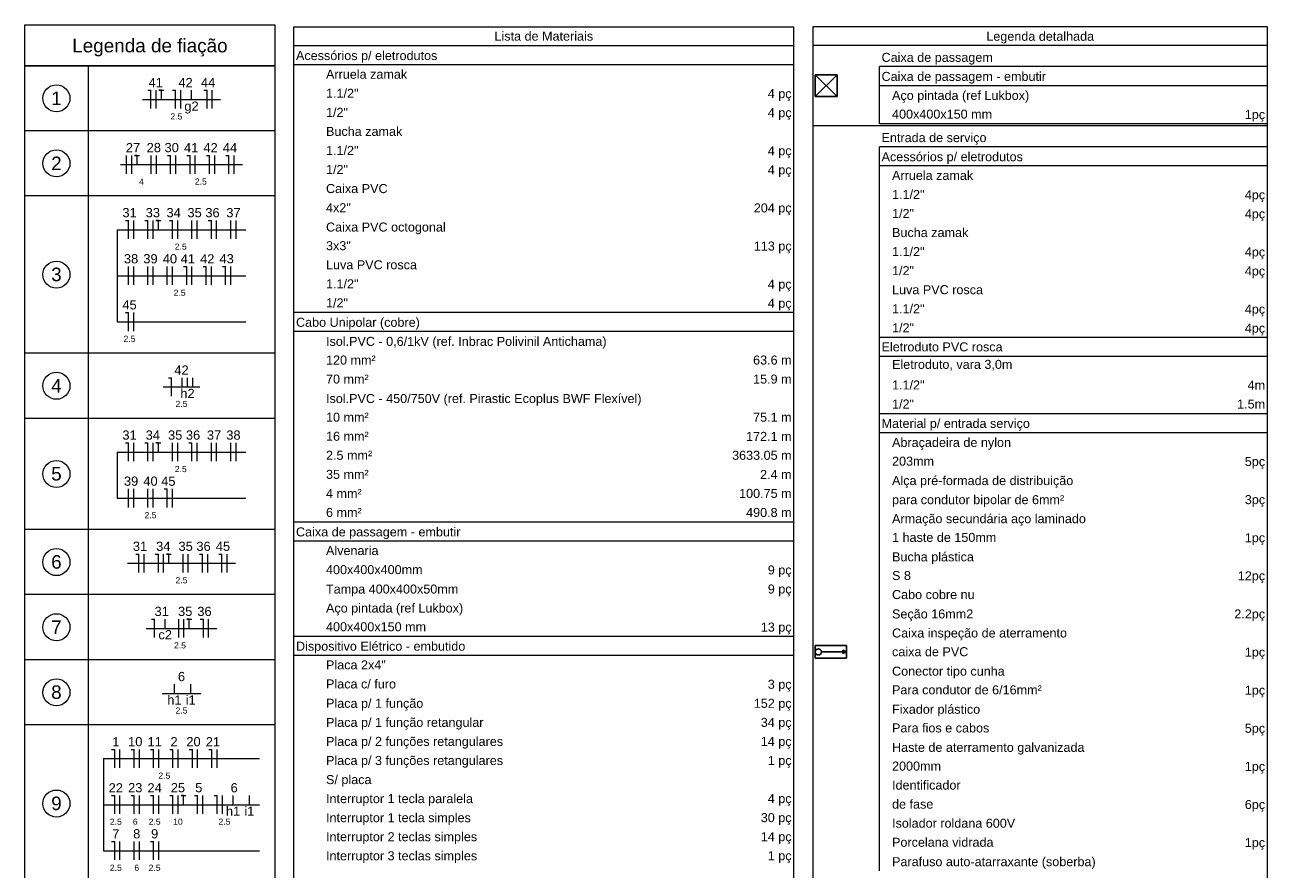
# Model space of a CAD drawing. Header units: feet. Extents: x -18 to 1038, y -110 to 48.
# Tile 116 of 199: x 770 to 785, y -56 to -46. Entities that reach past the tile are written whole.
import ezdxf

# ---------------------------------------------------------------- set-up
doc = ezdxf.new("R2010")
doc.units = ezdxf.units.FT
doc.header["$MEASUREMENT"] = 0
for name, color, linetype, lineweight in [('DI-Tabelas', 7, 'Continuous', 5), ('EL-Fios (Fase 1)', 7, 'Continuous', 5), ('EL-Fios (Fase 2)', 7, 'Continuous', 5), ('EL-Fios (Fase 3)', 7, 'Continuous', 5), ('EL-Fios (Neutro)', 7, 'Continuous', 5), ('EL-Fios (Retorno)', 7, 'Continuous', 5), ('EL-Fios (Terra)', 7, 'Continuous', 5), ('EL-Textos fios', 7, 'Continuous', 5)]:
    doc.layers.add(name, color=color, linetype=linetype, lineweight=lineweight)
doc.layers.add('P-SIMBOL', color=5, linetype='Continuous')
doc.styles.add('Arial', font='arial.ttf')

msp = doc.modelspace()

# ---------------------------------------------------------------- hatches: boundary and pattern name
at = {"layer": 'P-SIMBOL', "linetype": 'Continuous'}
msp.add_hatch(color=7, dxfattribs=at).paths.add_polyline_path([(780.0034, -53.7224), (779.9597, -53.7024), (779.9598, -53.7426)])

# ---------------------------------------------------------------- linework, layer by layer
at = {"layer": 'DI-Tabelas'}
for p, q in [((769.9759, -46.5668), (769.9759, -46.0679)), ((769.9759, -46.0679), (773.0289, -46.0679)), ((773.0289, -46.0679), (773.0289, -46.5668)), ((773.2605, -46.3236), (773.2605, -46.091)), ((773.2605, -46.091), (779.3595, -46.091)), ((779.3595, -46.091), (779.3595, -46.3236)), ((779.5991, -46.3205), (779.5991, -46.0879)), ((779.5991, -46.0879), (785.1392, -46.0879)), ((785.1392, -46.0879), (785.1392, -46.3205)), ((779.3595, -46.3236), (773.2605, -46.3236)), ((773.2605, -46.5562), (773.2605, -46.3236)), ((779.3595, -46.3236), (779.3595, -46.5562)), ((785.1392, -46.3205), (779.5991, -46.3205)), ((779.5991, -47.3009), (779.5991, -46.3205)), ((785.1392, -46.3205), (785.1392, -47.3009)), ((773.0289, -46.5668), (769.9759, -46.5668)), ((769.9759, -47.3618), (769.9759, -46.5668)), ((769.9759, -46.5668), (770.7469, -46.5668)), ((770.7469, -46.5668), (770.7469, -47.3618)), ((770.7469, -46.5668), (773.0289, -46.5668)), ((773.0289, -46.5668), (773.0289, -47.3618)), ((779.3595, -46.5562), (773.2605, -46.5562)), ((773.2605, -46.7888), (773.2605, -46.5562)), ((779.3595, -46.5562), (779.3595, -46.7888)), ((785.1392, -46.5781), (780.4076, -46.5781)), ((780.4076, -46.8107), (780.4076, -46.5781)), ((785.1392, -46.5781), (785.1392, -46.8107)), ((773.2605, -47.0214), (773.2605, -46.7888)), ((779.3595, -46.7888), (779.3595, -47.0214)), ((785.1392, -46.8107), (780.4076, -46.8107)), ((780.4076, -47.0433), (780.4076, -46.8107)), ((785.1392, -46.8107), (785.1392, -47.0433)), ((773.2605, -47.254), (773.2605, -47.0214)), ((779.3595, -47.0214), (779.3595, -47.254)), ((780.4076, -47.2759), (780.4076, -47.0433)), ((785.1392, -47.0433), (785.1392, -47.2759)), ((773.2605, -47.4866), (773.2605, -47.254)), ((779.3595, -47.254), (779.3595, -47.4866)), ((780.3826, -47.3009), (779.5991, -47.3009)), ((779.5991, -60.1439), (779.5991, -47.3009)), ((785.1392, -47.3009), (780.3826, -47.3009)), ((784.6037, -47.2759), (780.4076, -47.2759)), ((785.1392, -47.2759), (784.6037, -47.2759)), ((785.1392, -47.3009), (785.1392, -60.1439)), ((770.7469, -47.3618), (769.9759, -47.3618)), ((769.9759, -48.1568), (769.9759, -47.3618)), ((773.0289, -47.3618), (770.7469, -47.3618)), ((770.7469, -47.3618), (770.7469, -48.1568)), ((773.0289, -47.3618), (773.0289, -48.1568)), ((773.2605, -47.7192), (773.2605, -47.4866)), ((779.3595, -47.4866), (779.3595, -47.7192)), ((785.1392, -47.5585), (780.4076, -47.5585)), ((780.4076, -47.7911), (780.4076, -47.5585)), ((785.1392, -47.5585), (785.1392, -47.7911)), ((773.2605, -47.9518), (773.2605, -47.7192)), ((779.3595, -47.7192), (779.3595, -47.9518)), ((785.1392, -47.7911), (780.4076, -47.7911)), ((780.4076, -48.0237), (780.4076, -47.7911)), ((785.1392, -47.7911), (785.1392, -48.0237)), ((773.2605, -48.1844), (773.2605, -47.9518)), ((779.3595, -47.9518), (779.3595, -48.1844)), ((780.4076, -48.2563), (780.4076, -48.0237)), ((785.1392, -48.0237), (785.1392, -48.2563)), ((770.7469, -48.1568), (769.9759, -48.1568)), ((769.9759, -50.0768), (769.9759, -48.1568)), ((773.0289, -48.1568), (770.7469, -48.1568)), ((770.7469, -48.1568), (770.7469, -50.0768)), ((773.0289, -48.1568), (773.0289, -50.0768)), ((773.2605, -48.417), (773.2605, -48.1844)), ((779.3595, -48.1844), (779.3595, -48.417)), ((780.4076, -48.4889), (780.4076, -48.2563)), ((785.1392, -48.2563), (785.1392, -48.4889)), ((773.2605, -48.6496), (773.2605, -48.417)), ((779.3595, -48.417), (779.3595, -48.6496)), ((780.4076, -48.7215), (780.4076, -48.4889)), ((785.1392, -48.4889), (785.1392, -48.7215)), ((773.2605, -48.8822), (773.2605, -48.6496)), ((779.3595, -48.6496), (779.3595, -48.8822)), ((780.4076, -48.9541), (780.4076, -48.7215)), ((785.1392, -48.7215), (785.1392, -48.9541)), ((773.2605, -49.1148), (773.2605, -48.8822)), ((779.3595, -48.8822), (779.3595, -49.1148)), ((780.4076, -49.1867), (780.4076, -48.9541)), ((785.1392, -48.9541), (785.1392, -49.1867)), ((773.2605, -49.3474), (773.2605, -49.1148)), ((779.3595, -49.1148), (779.3595, -49.3474)), ((780.4076, -49.4193), (780.4076, -49.1867)), ((785.1392, -49.1867), (785.1392, -49.4193)), ((773.2605, -49.58), (773.2605, -49.3474)), ((779.3595, -49.3474), (779.3595, -49.58)), ((780.4076, -49.6519), (780.4076, -49.4193)), ((785.1392, -49.4193), (785.1392, -49.6519)), ((773.6269, -49.58), (773.2605, -49.58)), ((773.2605, -49.8126), (773.2605, -49.58)), ((777.3469, -49.58), (773.6269, -49.58)), ((779.3595, -49.58), (777.3469, -49.58)), ((779.3595, -49.58), (779.3595, -49.8126)), ((780.4076, -49.8845), (780.4076, -49.6519)), ((785.1392, -49.6519), (785.1392, -49.8845)), ((779.3595, -49.8126), (773.2605, -49.8126)), ((773.2605, -50.0452), (773.2605, -49.8126)), ((779.3595, -49.8126), (779.3595, -50.0452)), ((784.2042, -49.8845), (780.4076, -49.8845)), ((780.4076, -50.1171), (780.4076, -49.8845)), ((785.1392, -49.8845), (784.2042, -49.8845)), ((785.1392, -49.8845), (785.1392, -50.1171)), ((770.7469, -50.0768), (769.9759, -50.0768)), ((769.9759, -50.8718), (769.9759, -50.0768)), ((773.0289, -50.0768), (770.7469, -50.0768)), ((770.7469, -50.0768), (770.7469, -50.8718)), ((773.0289, -50.0768), (773.0289, -50.8718)), ((773.2605, -50.2778), (773.2605, -50.0452)), ((779.3595, -50.0452), (779.3595, -50.2778)), ((785.1392, -50.1171), (780.4076, -50.1171)), ((780.4076, -50.3497), (780.4076, -50.1171)), ((785.1392, -50.1171), (785.1392, -50.3497)), ((773.2605, -50.5104), (773.2605, -50.2778)), ((779.3595, -50.2778), (779.3595, -50.5104)), ((780.4076, -50.5823), (780.4076, -50.3497)), ((785.1392, -50.3497), (785.1392, -50.5823)), ((773.2605, -50.743), (773.2605, -50.5104)), ((779.3595, -50.5104), (779.3595, -50.743)), ((780.4076, -50.8149), (780.4076, -50.5823)), ((785.1392, -50.5823), (785.1392, -50.8149)), ((773.2605, -50.9756), (773.2605, -50.743)), ((779.3595, -50.743), (779.3595, -50.9756)), ((770.7469, -50.8718), (769.9759, -50.8718)), ((769.9759, -52.2293), (769.9759, -50.8718)), ((773.0289, -50.8718), (770.7469, -50.8718)), ((770.7469, -50.8718), (770.7469, -52.2293)), ((773.0289, -50.8718), (773.0289, -52.2293)), ((784.2042, -50.8149), (780.4076, -50.8149)), ((780.4076, -51.0475), (780.4076, -50.8149)), ((785.1392, -50.8149), (784.2042, -50.8149)), ((785.1392, -50.8149), (785.1392, -51.0475)), ((773.2605, -51.2082), (773.2605, -50.9756)), ((779.3595, -50.9756), (779.3595, -51.2082)), ((785.1392, -51.0475), (780.4076, -51.0475)), ((780.4076, -51.2801), (780.4076, -51.0475)), ((785.1392, -51.0475), (785.1392, -51.2801)), ((773.2605, -51.4408), (773.2605, -51.2082)), ((779.3595, -51.2082), (779.3595, -51.4408)), ((780.4076, -51.5127), (780.4076, -51.2801)), ((785.1392, -51.2801), (785.1392, -51.5127)), ((773.2605, -51.6734), (773.2605, -51.4408)), ((779.3595, -51.4408), (779.3595, -51.6734)), ((780.4076, -51.7453), (780.4076, -51.5127)), ((785.1392, -51.5127), (785.1392, -51.7453)), ((773.2605, -51.906), (773.2605, -51.6734)), ((779.3595, -51.6734), (779.3595, -51.906)), ((780.4076, -51.9779), (780.4076, -51.7453)), ((785.1392, -51.7453), (785.1392, -51.9779)), ((773.2605, -52.1386), (773.2605, -51.906)), ((779.3595, -51.906), (779.3595, -52.1386)), ((780.4076, -52.2105), (780.4076, -51.9779)), ((785.1392, -51.9779), (785.1392, -52.2105)), ((773.6269, -52.1386), (773.2605, -52.1386)), ((773.2605, -52.3712), (773.2605, -52.1386)), ((777.3469, -52.1386), (773.6269, -52.1386)), ((779.3595, -52.1386), (777.3469, -52.1386)), ((779.3595, -52.1386), (779.3595, -52.3712)), ((770.7469, -52.2293), (769.9759, -52.2293)), ((769.9759, -53.0243), (769.9759, -52.2293)), ((773.0289, -52.2293), (770.7469, -52.2293)), ((770.7469, -52.2293), (770.7469, -53.0243)), ((773.0289, -52.2293), (773.0289, -53.0243)), ((780.4076, -52.4431), (780.4076, -52.2105)), ((785.1392, -52.2105), (785.1392, -52.4431)), ((779.3595, -52.3712), (773.2605, -52.3712)), ((773.2605, -52.6038), (773.2605, -52.3712)), ((779.3595, -52.3712), (779.3595, -52.6038)), ((780.4076, -52.6757), (780.4076, -52.4431)), ((785.1392, -52.4431), (785.1392, -52.6757)), ((773.2605, -52.8364), (773.2605, -52.6038)), ((779.3595, -52.6038), (779.3595, -52.8364)), ((780.4076, -52.9083), (780.4076, -52.6757)), ((785.1392, -52.6757), (785.1392, -52.9083)), ((773.2605, -53.069), (773.2605, -52.8364)), ((779.3595, -52.8364), (779.3595, -53.069)), ((780.4076, -53.1409), (780.4076, -52.9083)), ((785.1392, -52.9083), (785.1392, -53.1409)), ((770.7469, -53.0243), (769.9759, -53.0243)), ((769.9759, -53.8193), (769.9759, -53.0243)), ((773.0289, -53.0243), (770.7469, -53.0243)), ((770.7469, -53.0243), (770.7469, -53.8193)), ((773.0289, -53.0243), (773.0289, -53.8193)), ((773.2605, -53.3016), (773.2605, -53.069)), ((779.3595, -53.069), (779.3595, -53.3016)), ((780.4076, -53.3735), (780.4076, -53.1409)), ((785.1392, -53.1409), (785.1392, -53.3735)), ((773.2605, -53.5342), (773.2605, -53.3016)), ((779.3595, -53.3016), (779.3595, -53.5342)), ((780.4076, -53.6061), (780.4076, -53.3735)), ((785.1392, -53.3735), (785.1392, -53.6061)), ((773.6269, -53.5342), (773.2605, -53.5342)), ((773.2605, -53.7668), (773.2605, -53.5342)), ((777.3469, -53.5342), (773.6269, -53.5342)), ((779.3595, -53.5342), (777.3469, -53.5342)), ((779.3595, -53.5342), (779.3595, -53.7668)), ((780.4076, -53.8387), (780.4076, -53.6061)), ((785.1392, -53.6061), (785.1392, -53.8387)), ((770.7469, -53.8193), (769.9759, -53.8193)), ((769.9759, -54.6143), (769.9759, -53.8193)), ((773.0289, -53.8193), (770.7469, -53.8193)), ((770.7469, -53.8193), (770.7469, -54.6143)), ((773.0289, -53.8193), (773.0289, -54.6143)), ((779.3595, -53.7668), (773.2605, -53.7668)), ((773.2605, -53.9994), (773.2605, -53.7668)), ((779.3595, -53.7668), (779.3595, -53.9994)), ((780.4076, -54.0713), (780.4076, -53.8387)), ((785.1392, -53.8387), (785.1392, -54.0713)), ((773.2605, -54.232), (773.2605, -53.9994)), ((779.3595, -53.9994), (779.3595, -54.232)), ((780.4076, -54.3039), (780.4076, -54.0713)), ((785.1392, -54.0713), (785.1392, -54.3039)), ((773.2605, -54.4646), (773.2605, -54.232)), ((779.3595, -54.232), (779.3595, -54.4646)), ((780.4076, -54.5365), (780.4076, -54.3039)), ((785.1392, -54.3039), (785.1392, -54.5365)), ((773.2605, -54.6972), (773.2605, -54.4646)), ((779.3595, -54.4646), (779.3595, -54.6972)), ((780.4076, -54.7691), (780.4076, -54.5365)), ((785.1392, -54.5365), (785.1392, -54.7691)), ((770.7469, -54.6143), (769.9759, -54.6143)), ((769.9759, -56.5343), (769.9759, -54.6143)), ((773.0289, -54.6143), (770.7469, -54.6143)), ((770.7469, -54.6143), (770.7469, -56.5343)), ((773.0289, -54.6143), (773.0289, -56.5343)), ((773.2605, -54.9298), (773.2605, -54.6972)), ((779.3595, -54.6972), (779.3595, -54.9298)), ((780.4076, -55.0017), (780.4076, -54.7691)), ((785.1392, -54.7691), (785.1392, -55.0017)), ((773.2605, -55.1624), (773.2605, -54.9298)), ((779.3595, -54.9298), (779.3595, -55.1624)), ((780.4076, -55.2343), (780.4076, -55.0017)), ((785.1392, -55.0017), (785.1392, -55.2343)), ((773.2605, -55.395), (773.2605, -55.1624)), ((779.3595, -55.1624), (779.3595, -55.395)), ((780.4076, -55.4669), (780.4076, -55.2343)), ((785.1392, -55.2343), (785.1392, -55.4669)), ((773.2605, -55.6276), (773.2605, -55.395)), ((779.3595, -55.395), (779.3595, -55.6276)), ((780.4076, -55.6995), (780.4076, -55.4669)), ((785.1392, -55.4669), (785.1392, -55.6995)), ((773.2605, -55.8602), (773.2605, -55.6276)), ((779.3595, -55.6276), (779.3595, -55.8602)), ((780.4076, -55.9321), (780.4076, -55.6995)), ((785.1392, -55.6995), (785.1392, -55.9321)), ((773.2605, -56.0928), (773.2605, -55.8602)), ((779.3595, -55.8602), (779.3595, -56.0928)), ((780.4076, -56.1647), (780.4076, -55.9321)), ((785.1392, -55.9321), (785.1392, -56.1647)), ((773.2605, -56.3254), (773.2605, -56.0928)), ((779.3595, -56.0928), (779.3595, -56.3254)), ((780.4076, -56.3973), (780.4076, -56.1647)), ((785.1392, -56.1647), (785.1392, -56.3973)), ((773.2605, -56.558), (773.2605, -56.3254)), ((779.3595, -56.3254), (779.3595, -56.558))]:
    msp.add_line(p, q, dxfattribs=at)
at = {"layer": 'DI-Tabelas', "color": 7}
for centre in [(770.3614, -46.9643), (770.3614, -47.7593), (770.3614, -49.1168), (770.3614, -50.4743), (770.3614, -51.5505), (770.3614, -52.6268), (770.3614, -53.4218), (770.3614, -54.2168), (770.3614, -55.5743)]:
    msp.add_circle(centre, 0.165, dxfattribs=at)
at = {"layer": 'EL-Fios (Fase 1)', "color": 7}
for p, q in [((771.3046, -48.681), (771.3046, -48.456)), ((771.5416, -48.681), (771.5416, -48.456)), ((771.843, -48.681), (771.843, -48.456)), ((772.0158, -48.681), (772.0158, -48.456)), ((772.4899, -48.681), (772.4899, -48.456)), ((771.2403, -49.2435), (771.2403, -49.0185)), ((771.4774, -49.2435), (771.4774, -49.0185)), ((771.7144, -49.2435), (771.7144, -49.0185)), ((771.3046, -49.806), (771.3046, -49.581)), ((771.3046, -51.396), (771.3046, -51.171)), ((771.5416, -51.396), (771.5416, -51.171)), ((771.7787, -51.396), (771.7787, -51.171)), ((772.2528, -51.396), (772.2528, -51.171)), ((772.4899, -51.396), (772.4899, -51.171)), ((771.2403, -51.9585), (771.2403, -51.7335)), ((771.4774, -51.9585), (771.4774, -51.7335)), ((771.7787, -51.9585), (771.7787, -51.7335)), ((771.4325, -52.7535), (771.4325, -52.5285)), ((771.6695, -52.7535), (771.6695, -52.5285)), ((771.9066, -52.7535), (771.9066, -52.5285)), ((772.445, -52.7535), (772.445, -52.5285)), ((771.8535, -53.5485), (771.8535, -53.3235)), ((771.1369, -55.1385), (771.1369, -54.9135)), ((771.8481, -55.1385), (771.8481, -54.9135)), ((772.3222, -55.1385), (772.3222, -54.9135)), ((771.1369, -55.701), (771.1369, -55.476)), ((771.611, -55.701), (771.611, -55.476)), ((772.1494, -55.701), (772.1494, -55.476)), ((771.1369, -56.2635), (771.1369, -56.0385)), ((771.3097, -56.2635), (771.3097, -56.0385))]:
    msp.add_line(p, q, dxfattribs=at)
at = {"layer": 'EL-Fios (Fase 2)', "color": 7}
for p, q in [((771.8788, -47.091), (771.8788, -46.866)), ((771.2167, -47.886), (771.2167, -47.661)), ((771.5181, -47.886), (771.5181, -47.661)), ((772.2935, -47.886), (772.2935, -47.661)), ((772.5541, -48.681), (772.5541, -48.456)), ((771.3046, -49.2435), (771.3046, -49.0185)), ((771.5416, -49.2435), (771.5416, -49.0185)), ((771.7787, -49.2435), (771.7787, -49.0185)), ((772.2528, -49.2435), (772.2528, -49.0185)), ((772.3171, -51.396), (772.3171, -51.171)), ((772.5541, -51.396), (772.5541, -51.171)), ((771.3046, -51.9585), (771.3046, -51.7335)), ((771.5416, -51.9585), (771.5416, -51.7335)), ((771.374, -55.1385), (771.374, -54.9135)), ((771.8481, -55.701), (771.8481, -55.476)), ((772.3865, -55.701), (772.3865, -55.476)), ((771.611, -56.2635), (771.611, -56.0385))]:
    msp.add_line(p, q, dxfattribs=at)
at = {"layer": 'EL-Fios (Fase 3)', "color": 7}
for p, q in [((771.5775, -47.091), (771.5775, -46.866)), ((772.2635, -47.091), (772.2635, -46.866)), ((771.281, -47.886), (771.281, -47.661)), ((771.5824, -47.886), (771.5824, -47.661)), ((771.8194, -47.886), (771.8194, -47.661)), ((772.0565, -47.886), (772.0565, -47.661)), ((772.5306, -47.886), (772.5306, -47.661)), ((772.08, -48.681), (772.08, -48.456)), ((772.3171, -48.681), (772.3171, -48.456)), ((772.0158, -49.2435), (772.0158, -49.0185)), ((772.4899, -49.2435), (772.4899, -49.0185)), ((771.843, -51.396), (771.843, -51.171)), ((772.08, -51.396), (772.08, -51.171)), ((771.9709, -52.7535), (771.9709, -52.5285)), ((772.2079, -52.7535), (772.2079, -52.5285)), ((771.9178, -53.5485), (771.9178, -53.3235)), ((772.2192, -53.5485), (772.2192, -53.3235)), ((771.611, -55.1385), (771.611, -54.9135)), ((772.0851, -55.1385), (772.0851, -54.9135)), ((771.374, -55.701), (771.374, -55.476)), ((771.374, -56.2635), (771.374, -56.0385))]:
    msp.add_line(p, q, dxfattribs=at)
at = {"layer": 'EL-Fios (Neutro)', "color": 7}
for p, q in [((771.4757, -46.866), (771.5132, -46.866)), ((771.5132, -47.091), (771.5132, -46.866)), ((771.777, -46.866), (771.8145, -46.866)), ((771.8145, -47.091), (771.8145, -46.866)), ((772.1617, -46.866), (772.1992, -46.866)), ((772.1992, -47.091), (772.1992, -46.866)), ((771.7176, -47.661), (771.7551, -47.661)), ((771.7551, -47.886), (771.7551, -47.661)), ((771.9547, -47.661), (771.9922, -47.661)), ((771.9922, -47.886), (771.9922, -47.661)), ((772.1917, -47.661), (772.2292, -47.661)), ((772.2292, -47.886), (772.2292, -47.661)), ((772.4288, -47.661), (772.4663, -47.661)), ((772.4663, -47.886), (772.4663, -47.661)), ((771.2028, -48.456), (771.2403, -48.456)), ((771.2403, -48.681), (771.2403, -48.456)), ((771.4399, -48.456), (771.4774, -48.456)), ((771.4774, -48.681), (771.4774, -48.456)), ((771.7412, -48.456), (771.7787, -48.456)), ((771.7787, -48.681), (771.7787, -48.456)), ((772.2153, -48.456), (772.2528, -48.456)), ((772.2528, -48.681), (772.2528, -48.456)), ((771.914, -49.0185), (771.9515, -49.0185)), ((771.9515, -49.2435), (771.9515, -49.0185)), ((772.151, -49.0185), (772.1885, -49.0185)), ((772.1885, -49.2435), (772.1885, -49.0185)), ((772.3881, -49.0185), (772.4256, -49.0185)), ((772.4256, -49.2435), (772.4256, -49.0185)), ((771.2028, -49.581), (771.2403, -49.581)), ((771.2403, -49.806), (771.2403, -49.581)), ((771.7276, -50.376), (771.7651, -50.376)), ((771.7651, -50.601), (771.7651, -50.376)), ((771.2028, -51.171), (771.2403, -51.171)), ((771.2403, -51.396), (771.2403, -51.171)), ((771.4399, -51.171), (771.4774, -51.171)), ((771.4774, -51.396), (771.4774, -51.171)), ((771.9783, -51.171), (772.0158, -51.171)), ((772.0158, -51.396), (772.0158, -51.171)), ((771.6769, -51.7335), (771.7144, -51.7335)), ((771.7144, -51.9585), (771.7144, -51.7335)), ((771.3307, -52.5285), (771.3682, -52.5285)), ((771.3682, -52.7535), (771.3682, -52.5285)), ((771.5678, -52.5285), (771.6053, -52.5285)), ((771.6053, -52.7535), (771.6053, -52.5285)), ((772.1062, -52.5285), (772.1437, -52.5285)), ((772.1437, -52.7535), (772.1437, -52.5285)), ((772.3432, -52.5285), (772.3807, -52.5285)), ((772.3807, -52.7535), (772.3807, -52.5285)), ((771.5201, -53.3235), (771.5576, -53.3235)), ((771.5576, -53.5485), (771.5576, -53.3235)), ((772.1174, -53.3235), (772.1549, -53.3235)), ((772.1549, -53.5485), (772.1549, -53.3235)), ((771.0351, -54.9135), (771.0726, -54.9135)), ((771.0726, -55.1385), (771.0726, -54.9135)), ((771.2722, -54.9135), (771.3097, -54.9135)), ((771.3097, -55.1385), (771.3097, -54.9135)), ((771.5092, -54.9135), (771.5467, -54.9135)), ((771.5467, -55.1385), (771.5467, -54.9135)), ((771.7463, -54.9135), (771.7838, -54.9135)), ((771.7838, -55.1385), (771.7838, -54.9135)), ((771.9833, -54.9135), (772.0208, -54.9135)), ((772.0208, -55.1385), (772.0208, -54.9135)), ((772.2204, -54.9135), (772.2579, -54.9135)), ((772.2579, -55.1385), (772.2579, -54.9135)), ((771.0351, -55.476), (771.0726, -55.476)), ((771.0726, -55.701), (771.0726, -55.476)), ((771.2722, -55.476), (771.3097, -55.476)), ((771.3097, -55.701), (771.3097, -55.476)), ((771.5092, -55.476), (771.5467, -55.476)), ((771.5467, -55.701), (771.5467, -55.476)), ((771.7463, -55.476), (771.7838, -55.476)), ((771.7838, -55.701), (771.7838, -55.476)), ((772.0476, -55.476), (772.0851, -55.476)), ((772.0851, -55.701), (772.0851, -55.476)), ((772.2847, -55.476), (772.3222, -55.476)), ((772.3222, -55.701), (772.3222, -55.476)), ((771.0351, -56.0385), (771.0726, -56.0385)), ((771.0726, -56.2635), (771.0726, -56.0385)), ((771.5092, -56.0385), (771.5467, -56.0385)), ((771.5467, -56.2635), (771.5467, -56.0385))]:
    msp.add_line(p, q, dxfattribs=at)
at = {"layer": 'EL-Fios (Retorno)', "color": 7}
for p, q in [((772.0101, -46.9785), (772.0101, -46.866)), ((771.8964, -50.4885), (771.8964, -50.376)), ((771.9607, -50.4885), (771.9607, -50.376)), ((772.025, -50.4885), (772.025, -50.376)), ((771.6888, -53.436), (771.6888, -53.3235)), ((771.8019, -54.231), (771.8019, -54.1185)), ((772.0001, -54.231), (772.0001, -54.1185)), ((772.5177, -55.5885), (772.5177, -55.476)), ((772.7159, -55.5885), (772.7159, -55.476))]:
    msp.add_line(p, q, dxfattribs=at)
at = {"layer": 'EL-Fios (Terra)', "color": 7}
for points in [[(771.6418, -46.9785), (771.6418, -46.866), (771.6118, -46.866), (771.6718, -46.866)], [(771.3453, -47.7735), (771.3453, -47.661), (771.3153, -47.661), (771.3753, -47.661)], [(771.6059, -48.5685), (771.6059, -48.456), (771.5759, -48.456), (771.6359, -48.456)], [(771.6059, -51.2835), (771.6059, -51.171), (771.5759, -51.171), (771.6359, -51.171)], [(771.7338, -52.641), (771.7338, -52.5285), (771.7038, -52.5285), (771.7638, -52.5285)], [(771.9821, -53.436), (771.9821, -53.3235), (771.9521, -53.3235), (772.0121, -53.3235)], [(771.9124, -55.5885), (771.9124, -55.476), (771.8824, -55.476), (771.9424, -55.476)]]:
    msp.add_lwpolyline(points, dxfattribs=at)
at = {"layer": 'EL-Textos fios', "color": 7}
for p, q in [((771.4114, -46.9785), (772.3643, -46.9785)), ((771.1444, -47.7735), (772.6313, -47.7735)), ((771.102, -48.5685), (772.6737, -48.5685)), ((771.102, -48.5685), (771.102, -49.6935)), ((771.102, -49.131), (772.6737, -49.131)), ((771.102, -49.6935), (772.6737, -49.6935)), ((771.6634, -50.4885), (772.1123, -50.4885)), ((771.102, -51.2835), (772.6737, -51.2835)), ((771.102, -51.2835), (771.102, -51.846)), ((771.102, -51.846), (772.6737, -51.846)), ((771.2299, -52.641), (772.5458, -52.641)), ((771.4558, -53.436), (772.3199, -53.436)), ((771.6502, -54.231), (772.1255, -54.231)), ((770.9344, -55.026), (772.8414, -55.026)), ((770.9344, -55.026), (770.9344, -56.151)), ((770.9344, -55.5885), (772.8414, -55.5885)), ((770.9344, -56.151), (772.8414, -56.151))]:
    msp.add_line(p, q, dxfattribs=at)
at = {"layer": 'P-SIMBOL', "color": 7}
for p, q in [((779.6241, -46.6782), (779.8891, -46.6782)), ((779.6241, -46.6782), (779.6241, -46.9432)), ((779.6241, -46.6782), (779.8891, -46.9432)), ((779.8891, -46.6782), (779.6241, -46.9432)), ((779.8891, -46.6782), (779.8891, -46.9432)), ((779.6241, -46.9432), (779.8891, -46.9432)), ((779.6241, -53.6445), (779.6241, -53.8002)), ((779.6241, -53.6445), (780.0034, -53.6445)), ((780.0034, -53.6445), (780.0034, -53.8002)), ((779.6241, -53.8002), (780.0034, -53.8002)), ((779.6991, -53.7224), (779.9597, -53.7225)), ((780.0034, -53.7224), (779.9597, -53.7024)), ((779.9597, -53.7024), (779.9598, -53.7426)), ((780.0034, -53.7224), (779.9598, -53.7426))]:
    msp.add_line(p, q, dxfattribs=at)
msp.add_circle((779.6616, -53.7224), 0.0375, dxfattribs=at)

# ---------------------------------------------------------------- texts
at = {"layer": 'DI-Tabelas', "line_spacing_factor": 0.6, "style": 'Arial'}
for s, insert, char_height, width, attachment_point in [('Legenda de fiação', (771.5024, -46.4543), 0.165, 3.792736, 8), ('Lista de Materiais', (776.31, -46.2623), 0.11, 2.408095, 8), ('Legenda detalhada', (782.3692, -46.2955), 0.11, 2.631113, 8), ('Acessórios p/ eletrodutos', (773.2855, -46.5312), 0.11, 3.450412, 7), ('Caixa de passagem', (780.4326, -46.5531), 0.11, 2.716128, 7), ('Arruela zamak', (773.6519, -46.7275), 0.11, 1.981174, 7), ('Caixa de passagem - embutir', (780.4326, -46.7857), 0.11, 4.013659, 7), ('1.1/2"', (773.6519, -46.9601), 0.11, 0.79247, 7), ('4 pç', (779.3345, -46.9964), 0.11, 0.580854, 9), ('   Aço pintada (ref Lukbox)', (780.4326, -47.0183), 0.11, 3.603841, 7), ('1/2"', (773.6519, -47.1927), 0.11, 0.53625, 7), ('4 pç', (779.3345, -47.229), 0.11, 0.580854, 9), ('   400x400x150 mm', (780.4326, -47.2146), 0.11, 2.698857, 7), ('1pç', (785.1142, -47.2509), 0.11, 0.495503, 9), ('Bucha zamak', (773.6519, -47.4253), 0.11, 1.862119, 7), ('Entrada de serviço', (780.4326, -47.5335), 0.11, 2.562195, 7), ('1.1/2"', (773.6519, -47.6579), 0.11, 0.79247, 7), ('4 pç', (779.3345, -47.6942), 0.11, 0.580854, 9), ('Acessórios p/ eletrodutos', (780.4326, -47.7661), 0.11, 3.450412, 7), ('1/2"', (773.6519, -47.8905), 0.11, 0.53625, 7), ('4 pç', (779.3345, -47.9268), 0.11, 0.580854, 9), ('   Arruela zamak', (780.4326, -47.9624), 0.11, 2.237226, 7), ('Caixa PVC', (773.6519, -48.1231), 0.11, 1.503277, 7), ('   1.1/2"', (780.4326, -48.195), 0.11, 1.048521, 7), ('4x2"', (773.6519, -48.3557), 0.11, 0.604665, 7), ('4pç', (785.1142, -48.2313), 0.11, 0.495503, 9), ('204 pç', (779.3345, -48.392), 0.11, 0.922591, 9), ('   1/2"', (780.4326, -48.4276), 0.11, 0.792302, 7), ('4pç', (785.1142, -48.4639), 0.11, 0.495503, 9), ('Caixa PVC octogonal', (773.6519, -48.6246), 0.11, 2.921204, 7), ('   Bucha zamak', (780.4326, -48.6602), 0.11, 2.118171, 7), ('3x3"', (773.6519, -48.8209), 0.11, 0.604665, 7), ('113 pç', (779.3345, -48.8572), 0.11, 0.922591, 9), ('   1.1/2"', (780.4326, -48.8928), 0.11, 1.048521, 7), ('4pç', (785.1142, -48.9291), 0.11, 0.495503, 9), ('Luva PVC rosca', (773.6519, -49.0535), 0.11, 2.220793, 7), ('   1/2"', (780.4326, -49.1254), 0.11, 0.792302, 7), ('4pç', (785.1142, -49.1617), 0.11, 0.495503, 9), ('1.1/2"', (773.6519, -49.2861), 0.11, 0.79247, 7), ('4 pç', (779.3345, -49.3224), 0.11, 0.580854, 9), ('   Luva PVC rosca', (780.4326, -49.358), 0.11, 2.476845, 7), ('1/2"', (773.6519, -49.5187), 0.11, 0.53625, 7), ('4 pç', (779.3345, -49.555), 0.11, 0.580854, 9), ('   1.1/2"', (780.4326, -49.5906), 0.11, 1.048521, 7), ('4pç', (785.1142, -49.6269), 0.11, 0.495503, 9), ('Cabo Unipolar (cobre)', (773.2855, -49.7876), 0.11, 3.02282, 7), ('   1/2"', (780.4326, -49.8232), 0.11, 0.792302, 7), ('4pç', (785.1142, -49.8595), 0.11, 0.495503, 9), ('Isol.PVC - 0,6/1kV (ref. Inbrac Polivinil Antichama)', (773.6519, -50.0202), 0.11, 6.848506, 7), ('Eletroduto PVC rosca', (780.4326, -50.0558), 0.11, 2.955076, 7), ('120 mm²', (773.6519, -50.2165), 0.11, 1.212348, 7), ('63.6 m', (779.3345, -50.2165), 0.11, 0.93936, 9), ('   Eletroduto, vara 3,0m', (780.4326, -50.2884), 0.11, 3.193689, 7), ('70 mm²', (773.6519, -50.4491), 0.11, 1.041479, 7), ('15.9 m', (779.3345, -50.4491), 0.11, 0.93936, 9), ('   1.1/2"', (780.4326, -50.521), 0.11, 1.048521, 7), ('4m', (785.1142, -50.521), 0.11, 0.426921, 9), ('Isol.PVC - 450/750V (ref. Pirastic Ecoplus BWF Flexível)', (773.6519, -50.718), 0.11, 7.702515, 7), ('   1/2"', (780.4326, -50.7536), 0.11, 0.792302, 7), ('1.5m', (785.1142, -50.7536), 0.11, 0.68314, 9), ('10 mm²', (773.6519, -50.9143), 0.11, 1.041479, 7), ('75.1 m', (779.3345, -50.9143), 0.11, 0.93936, 9), ('Material p/ entrada serviço', (780.4326, -51.0225), 0.11, 3.62061, 7), ('16 mm²', (773.6519, -51.1469), 0.11, 1.041479, 7), ('172.1 m', (779.3345, -51.1469), 0.11, 1.110229, 9), ('2.5 mm²', (773.6519, -51.3795), 0.11, 1.126829, 7), ('3633.05 m', (779.3345, -51.3795), 0.11, 1.451966, 9), ('   Abraçadeira de nylon', (780.4326, -51.2551), 0.11, 3.159985, 7), ('   203mm', (780.4326, -51.4514), 0.11, 1.280762, 7), ('5pç', (785.1142, -51.4877), 0.11, 0.495503, 9), ('35 mm²', (773.6519, -51.6121), 0.11, 1.041479, 7), ('2.4 m', (779.3345, -51.6121), 0.11, 0.768491, 9), ('   Alça pré-formada de distribuição', (780.4326, -51.7203), 0.11, 4.679527, 7), ('4 mm²', (773.6519, -51.8447), 0.11, 0.87061, 7), ('100.75 m', (779.3345, -51.8447), 0.11, 1.281098, 9), ('   para condutor bipolar de 6mm²', (780.4326, -51.9529), 0.11, 4.457348, 7), ('3pç', (785.1142, -51.9529), 0.11, 0.495503, 9), ('6 mm²', (773.6519, -52.0773), 0.11, 0.87061, 7), ('490.8 m', (779.3345, -52.0773), 0.11, 1.110229, 9), ('   Armação secundária aço laminado', (780.4326, -52.1855), 0.11, 4.987561, 7), ('Caixa de passagem - embutir', (773.2855, -52.3462), 0.11, 4.013659, 7), ('   1 haste de 150mm', (780.4326, -52.3818), 0.11, 2.801143, 7), ('1pç', (785.1142, -52.4181), 0.11, 0.495503, 9), ('Alvenaria', (773.6519, -52.5425), 0.11, 1.281098, 7), ('   Bucha plástica', (780.4326, -52.6507), 0.11, 2.254832, 7), ('400x400x400mm', (773.6519, -52.7751), 0.11, 2.357454, 7), ('9 pç', (779.3345, -52.8114), 0.11, 0.580854, 9), ('   S 8', (780.4326, -52.847), 0.11, 0.717348, 7), ('12pç', (785.1142, -52.8833), 0.11, 0.666372, 9), ('Tampa 400x400x50mm', (773.6519, -53.044), 0.11, 3.228399, 7), ('9 pç', (779.3345, -53.044), 0.11, 0.580854, 9), ('   Cabo cobre nu', (780.4326, -53.0796), 0.11, 2.271768, 7), ('Aço pintada (ref Lukbox)', (773.6519, -53.2766), 0.11, 3.34779, 7), ('   Seção 16mm2', (780.4326, -53.3485), 0.11, 2.237561, 7), ('2.2pç', (785.1142, -53.3485), 0.11, 0.751723, 9), ('400x400x150 mm', (773.6519, -53.4729), 0.11, 2.442805, 7), ('13 pç', (779.3345, -53.5092), 0.11, 0.751723, 9), ('   Caixa inspeção de aterramento', (780.4326, -53.5811), 0.11, 4.526265, 7), ('Dispositivo Elétrico - embutido', (773.2855, -53.7418), 0.11, 4.133049, 7), ('   caixa de PVC', (780.4326, -53.7774), 0.11, 2.118171, 7), ('1pç', (785.1142, -53.8137), 0.11, 0.495503, 9), ('Placa 2x4"', (773.6519, -53.9381), 0.11, 1.458841, 7), ('   Conector tipo cunha', (780.4326, -54.0463), 0.11, 3.00622, 7), ('Placa c/ furo', (773.6519, -54.1707), 0.11, 1.708018, 7), ('3 pç', (779.3345, -54.207), 0.11, 0.580854, 9), ('   Para condutor de 6/16mm²', (780.4326, -54.2426), 0.11, 3.911037, 7), ('Placa p/ 1 função', (773.6519, -54.4396), 0.11, 2.374558, 7), ('1pç', (785.1142, -54.2789), 0.11, 0.495503, 9), ('152 pç', (779.3345, -54.4396), 0.11, 0.922591, 9), ('   Fixador plástico', (780.4326, -54.5115), 0.11, 2.408095, 7), ('Placa p/ 1 função retangular', (773.6519, -54.6722), 0.11, 3.843293, 7), ('34 pç', (779.3345, -54.6722), 0.11, 0.751723, 9), ('   Para fios e cabos', (780.4326, -54.7078), 0.11, 2.630442, 7), ('5pç', (785.1142, -54.7441), 0.11, 0.495503, 9), ('Placa p/ 2 funções retangulares', (773.6519, -54.9048), 0.11, 4.321692, 7), ('14 pç', (779.3345, -54.9048), 0.11, 0.751723, 9), ('   Haste de aterramento galvanizada', (780.4326, -54.9767), 0.11, 4.953354, 7), ('Placa p/ 3 funções retangulares', (773.6519, -55.1374), 0.11, 4.321692, 7), ('1 pç', (779.3345, -55.1374), 0.11, 0.580854, 9), ('   2000mm', (780.4326, -55.173), 0.11, 1.451631, 7), ('1pç', (785.1142, -55.2093), 0.11, 0.495503, 9), ('S/ placa', (773.6519, -55.37), 0.11, 1.110396, 7), ('   Identificador', (780.4326, -55.4056), 0.11, 1.929863, 7), ('Interruptor 1 tecla paralela', (773.6519, -55.6026), 0.11, 3.586402, 7), ('4 pç', (779.3345, -55.6026), 0.11, 0.580854, 9), ('   de fase', (780.4326, -55.6382), 0.11, 1.263994, 7), ('6pç', (785.1142, -55.6745), 0.11, 0.495503, 9), ('Interruptor 1 tecla simples', (773.6519, -55.8352), 0.11, 3.535091, 7), ('30 pç', (779.3345, -55.8352), 0.11, 0.751723, 9), ('   Isolador roldana 600V', (780.4326, -55.8708), 0.11, 3.262439, 7), ('Interruptor 2 teclas simples', (773.6519, -56.0678), 0.11, 3.688857, 7), ('14 pç', (779.3345, -56.0678), 0.11, 0.751723, 9), ('   Porcelana vidrada', (780.4326, -56.1034), 0.11, 2.732896, 7), ('1pç', (785.1142, -56.1397), 0.11, 0.495503, 9), ('Interruptor 3 teclas simples', (773.6519, -56.3004), 0.11, 3.688857, 7), ('1 pç', (779.3345, -56.3004), 0.11, 0.580854, 9), ('   Parafuso auto-atarraxante (soberba)', (780.4326, -56.3723), 0.11, 5.226174, 7)]:
    msp.add_mtext(s, dxfattribs=dict(at, insert=insert, char_height=char_height, width=width, attachment_point=attachment_point))
at = {"layer": 'DI-Tabelas', "color": 7, "char_height": 0.165, "width": 0.256303, "attachment_point": 8, "line_spacing_factor": 0.6, "style": 'Arial'}
for s, insert in [('1', (770.3614, -47.0468)), ('2', (770.3614, -47.8418)), ('3', (770.3614, -49.1993)), ('4', (770.3614, -50.5568)), ('5', (770.3614, -51.633)), ('6', (770.3614, -52.7093)), ('7', (770.3614, -53.5043)), ('8', (770.3614, -54.2993)), ('9', (770.3614, -55.6568))]:
    msp.add_mtext(s, dxfattribs=dict(at, insert=insert))
at = {"layer": 'EL-Textos fios', "color": 7, "attachment_point": 8, "line_spacing_factor": 0.6, "style": 'Arial'}
for s, insert, char_height, width in [('41', (771.5737, -46.8289), 0.1125, 0.349505), ('42', (771.9372, -46.8289), 0.1125, 0.349505), ('44', (772.2126, -46.8289), 0.1125, 0.349505), ('g2', (772.0101, -47.1507), 0.1125, 0.349505), ('2.5', (771.8253, -47.2245), 0.075, 0.291197), ('27', (771.296, -47.6239), 0.1125, 0.349505), ('28', (771.5502, -47.6239), 0.1125, 0.349505), ('30', (771.7685, -47.6239), 0.1125, 0.349505), ('41', (772.0056, -47.6239), 0.1125, 0.349505), ('42', (772.2426, -47.6239), 0.1125, 0.349505), ('44', (772.4797, -47.6239), 0.1125, 0.349505), ('4', (771.3995, -48.0195), 0.075, 0.116502), ('2.5', (772.1241, -48.0195), 0.075, 0.291197), ('31', (771.2537, -48.4189), 0.1125, 0.349505), ('33', (771.5379, -48.4189), 0.1125, 0.349505), ('34', (771.7921, -48.4189), 0.1125, 0.349505), ('35', (772.0479, -48.4189), 0.1125, 0.349505), ('36', (772.2662, -48.4189), 0.1125, 0.349505), ('37', (772.522, -48.4189), 0.1125, 0.349505), ('2.5', (771.8785, -48.8145), 0.075, 0.291197), ('38', (771.2725, -48.9814), 0.1125, 0.349505), ('39', (771.5095, -48.9814), 0.1125, 0.349505), ('40', (771.7466, -48.9814), 0.1125, 0.349505), ('41', (771.9649, -48.9814), 0.1125, 0.349505), ('42', (772.2019, -48.9814), 0.1125, 0.349505), ('43', (772.439, -48.9814), 0.1125, 0.349505), ('2.5', (771.8651, -49.377), 0.075, 0.291197), ('45', (771.2537, -49.5439), 0.1125, 0.349505), ('2.5', (771.2537, -49.9395), 0.075, 0.291197), ('42', (771.8879, -50.3389), 0.1125, 0.349505), ('h2', (771.9607, -50.6235), 0.1125, 0.349505), ('2.5', (771.8879, -50.7345), 0.075, 0.291197), ('31', (771.2537, -51.1339), 0.1125, 0.349505), ('34', (771.5379, -51.1339), 0.1125, 0.349505), ('35', (771.8108, -51.1339), 0.1125, 0.349505), ('36', (772.0291, -51.1339), 0.1125, 0.349505), ('37', (772.285, -51.1339), 0.1125, 0.349505), ('38', (772.522, -51.1339), 0.1125, 0.349505), ('39', (771.2725, -51.6964), 0.1125, 0.349505), ('40', (771.5095, -51.6964), 0.1125, 0.349505), ('45', (771.7278, -51.6964), 0.1125, 0.349505), ('2.5', (771.8785, -51.5295), 0.075, 0.291197), ('2.5', (771.5095, -52.092), 0.075, 0.291197), ('31', (771.3816, -52.4914), 0.1125, 0.349505), ('34', (771.6658, -52.4914), 0.1125, 0.349505), ('35', (771.9387, -52.4914), 0.1125, 0.349505), ('36', (772.157, -52.4914), 0.1125, 0.349505), ('45', (772.3941, -52.4914), 0.1125, 0.349505), ('2.5', (771.8879, -52.887), 0.075, 0.291197), ('31', (771.6459, -53.2864), 0.1125, 0.349505), ('35', (771.9328, -53.2864), 0.1125, 0.349505), ('36', (772.1683, -53.2864), 0.1125, 0.349505), ('c2', (771.6888, -53.571), 0.1125, 0.332012), ('2.5', (771.8696, -53.682), 0.075, 0.291197), ('6', (771.8879, -54.0814), 0.1125, 0.174752), ('h1', (771.8019, -54.366), 0.1125, 0.349505), ('i1', (772.0001, -54.366), 0.1125, 0.24455), ('2.5', (771.8879, -54.477), 0.075, 0.291197), ('1', (771.086, -54.8764), 0.1125, 0.174752), ('10', (771.3231, -54.8764), 0.1125, 0.349505), ('11', (771.5601, -54.8764), 0.1125, 0.349505), ('2', (771.7972, -54.8764), 0.1125, 0.174752), ('20', (772.0342, -54.8764), 0.1125, 0.349505), ('21', (772.2713, -54.8764), 0.1125, 0.349505), ('2.5', (771.6787, -55.272), 0.075, 0.291197), ('22', (771.086, -55.4389), 0.1125, 0.349505), ('23', (771.3231, -55.4389), 0.1125, 0.349505), ('24', (771.5601, -55.4389), 0.1125, 0.349505), ('25', (771.8443, -55.4389), 0.1125, 0.349505), ('5', (772.0985, -55.4389), 0.1125, 0.174752), ('6', (772.5309, -55.4389), 0.1125, 0.174752), ('h1', (772.5177, -55.7235), 0.1125, 0.349505), ('i1', (772.7159, -55.7235), 0.1125, 0.24455), ('2.5', (771.086, -55.8345), 0.075, 0.291197), ('6', (771.3231, -55.8345), 0.075, 0.116502), ('2.5', (771.5601, -55.8345), 0.075, 0.291197), ('10', (771.8443, -55.8345), 0.075, 0.233003), ('2.5', (772.4123, -55.8345), 0.075, 0.291197), ('7', (771.086, -56.0014), 0.1125, 0.174752), ('8', (771.3418, -56.0014), 0.1125, 0.174752), ('9', (771.5601, -56.0014), 0.1125, 0.174752), ('2.5', (771.086, -56.397), 0.075, 0.291197), ('6', (771.3418, -56.397), 0.075, 0.116502), ('2.5', (771.5601, -56.397), 0.075, 0.291197)]:
    msp.add_mtext(s, dxfattribs=dict(at, insert=insert, char_height=char_height, width=width))

doc.saveas('drawing.dxf')
